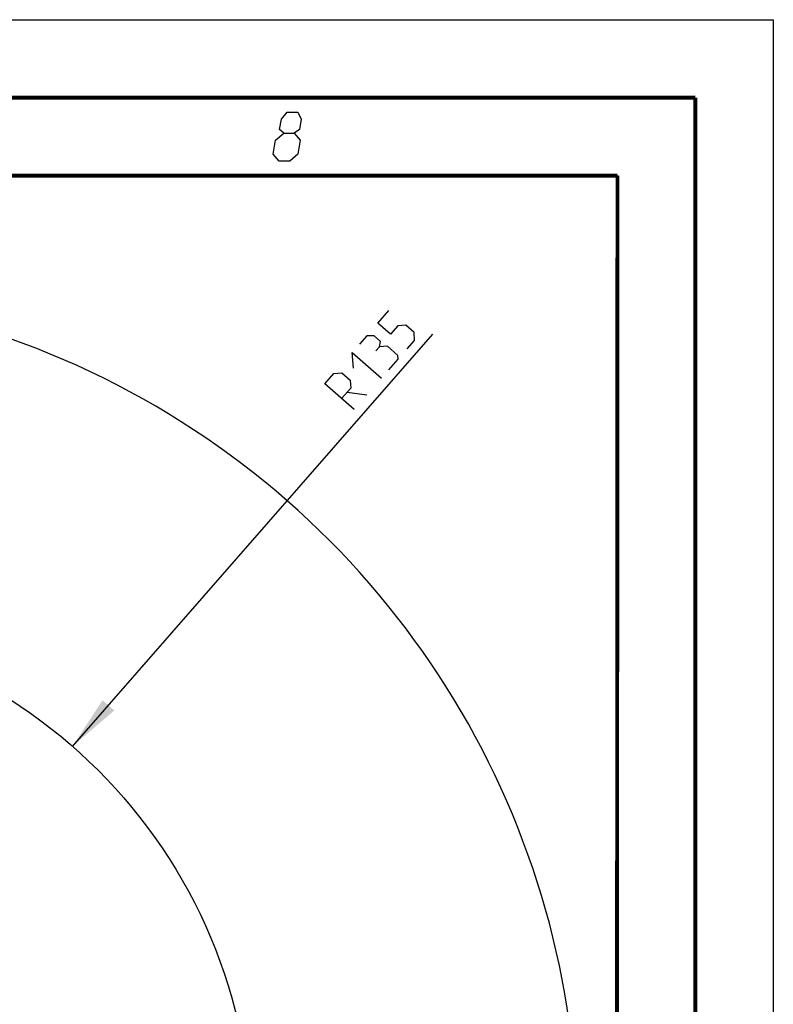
# Model space of a CAD drawing. Header units: millimetres. Extents: x 0 to 420, y 0 to 297.
# Tile 104 of 104: x 372 to 420, y 234 to 297. Entities that reach past the tile are written whole.
import ezdxf

# ---------------------------------------------------------------- set-up
doc = ezdxf.new("R2010")
doc.units = ezdxf.units.MM
doc.header["$LTSCALE"] = 23.1
doc.header["$PDMODE"] = 3
doc.header["$PDSIZE"] = 0.3125
doc.layers.get('0').update_dxf_attribs({"linetype": 'CONTINUOUS'})
doc.layers.get('Defpoints').update_dxf_attribs({"linetype": 'CONTINUOUS'})
doc.layers.add('DIM_PILOTEES', color=7, linetype='CONTINUOUS')
doc.styles.get("Standard").update_dxf_attribs({"font": 'txt', "width": 0.7})
doc.dimstyles.new('DIMSTYLE_5', dxfattribs={"dimtxt": 2.5, "dimasz": 3.5, "dimexe": 2, "dimexo": 0, "dimgap": 2.5, "dimtad": 1, "dimlfac": 4, "dimdsep": 46, "dimtxsty": 'Standard', "dimblk": '_FILLED', "dimblk1": '_FILLED', "dimblk2": '_FILLED', "dimcen": 0.09, "dimazin": 2, "dimtp": 0.5, "dimtm": 0.5, "dimtfac": 1, "dimtofl": 0, "dimtmove": 0, "dimatfit": 3, "dimldrblk": '_FILLED', "dimfxl": 0, "dimtolj": 1, "dimarcsym": 0})
doc.dimstyles.new('DIMSTYLE_6', dxfattribs={"dimtxt": 2.5, "dimasz": 3.5, "dimexe": 2, "dimexo": 0, "dimtad": 1, "dimdec": 0, "dimlfac": 4, "dimdsep": 46, "dimtxsty": 'Standard', "dimblk": '_FILLED', "dimblk1": '_FILLED', "dimblk2": '_FILLED', "dimcen": 0.09, "dimazin": 2, "dimtp": 0.5, "dimtm": 0.5, "dimtfac": 1, "dimtdec": 0, "dimtofl": 0, "dimtmove": 0, "dimatfit": 3, "dimldrblk": '_FILLED', "dimfxl": 0, "dimtolj": 1, "dimarcsym": 0})

# ---------------------------------------------------------------- blocks, each defined once
blk = doc.blocks.new('_FILLED')
at = {"color": 0, "linetype": 'ByBlock'}
blk.add_solid([(0, 0), (-1, 0.143), (-1, -0.143)], dxfattribs=at)
blk = doc.blocks.new('*D9')
at = {"layer": 'Defpoints', "color": 0, "linetype": 'Continuous'}
for p in [(323.479, 271.104), (352.829, 225.034), (309.135, 219.281), (396.54, 219.279)]:
    blk.add_point(p, dxfattribs=at)
at = {"layer": 'DIM_PILOTEES', "color": 0, "linetype": 'Continuous', "lineweight": -2}
for p, q in [((309.135, 219.281), (296.688, 217.643)), ((396.54, 219.279), (408.97, 217.643))]:
    blk.add_line(p, q, dxfattribs=at)
blk.add_arc((352.829, 225.034), 54.625, 356.17173, 183.82827, dxfattribs=at)
at = {"layer": 'DIM_PILOTEES', "color": 0, "linetype": 'Continuous', "lineweight": -2, "xscale": 3.5, "yscale": 3.5, "zscale": 3.5}
for p, rotation in [((298.671, 217.904), 275.6641338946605), ((406.987, 217.904), 264.3358661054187)]:
    blk.add_blockref('_FILLED', p, dxfattribs=dict(at, rotation=rotation))
at = {"layer": 'DIM_PILOTEES', "color": 0, "linetype": 'Continuous', "insert": (360.867, 284.956), "char_height": 2.5, "width": 23.75, "attachment_point": 2, "rotation": 352.35969, "line_spacing_factor": 0.9}
blk.add_mtext('\\A1;{\\ftxt;\\W0.0001;\\H0.0001;\\~}{\\ftxt;\\W3.5952380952;\\H2.5; }{\\ftxt;\\W0.0001;\\H0.0001;\\~}{\\ftxt;\\W0.0001;\\H0.0001;\\~}{\\ftxt;\\W2.0714285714;\\H2.5; }{\\ftxt;\\W0.0001;\\H0.0001;\\~}{\\ftxt;\\W0.0001;\\H0.0001;\\~}{\\ftxt;\\W0.6666666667;\\H2.5; }{\\ftxt;\\W0.0001;\\H0.0001;\\~}', dxfattribs=at)
blk = doc.blocks.new('*D10')
at = {"layer": 'DIM_PILOTEES', "color": 2, "linetype": 'Continuous'}
blk.add_line((375.027, 250.397), (398.155, 276.823), dxfattribs=at)
at = {"layer": 'DIM_PILOTEES', "color": 2, "linetype": 'Continuous', "xscale": 3.5, "yscale": 3.5, "zscale": 3.5, "rotation": 228.8077886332}
blk.add_blockref('_FILLED', (375.027, 250.397), dxfattribs=at)
at = {"layer": 'DIM_PILOTEES', "color": 2, "linetype": 'Continuous', "insert": (391.217, 273.641), "char_height": 2.5, "width": 10.44643, "attachment_point": 1, "rotation": 48.80779, "line_spacing_factor": 0.9}
blk.add_mtext('{\\ftxt;\\W0.0001;\\H0.0001;\\~}{\\ftxt;\\W0.7857142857;\\H2.5; }{\\ftxt;\\W0.0001;\\H0.0001;\\~}{\\ftxt;\\W0.0001;\\H0.0001;\\~}{\\ftxt;\\W2.0;\\H2.5; }{\\ftxt;\\W0.0001;\\H0.0001;\\~}', dxfattribs=at)

msp = doc.modelspace()

# ---------------------------------------------------------------- linework, layer by layer
at = {"color": 7, "linetype": 'Continuous'}
for p, q in [((0, 297), (420, 297)), ((420, 297), (420, 0)), ((25, 286.9999), (410, 286.9999)), ((410, 286.9999), (409.8296, 10.1087))]:
    msp.add_line(p, q, dxfattribs=at)
at = {"color": 7, "linetype": 'Continuous', "const_width": 0.25}
for points in [[(415, 292), (20, 292)], [(415, 5), (415, 292)], [(25, 287), (410, 287)], [(410, 287), (409.8468, 9.9234)]]:
    msp.add_lwpolyline(points, dxfattribs=at)
at = {"color": 2, "linetype": 'Continuous'}
for points in [[(388.5833, 289.725), (388.32, 289.95), (388.4302, 290.625), (388.8037, 291.075), (389.4787, 291.075), (389.7052, 290.625), (389.595, 289.95), (389.2583, 289.725), (389.6348, 289.275), (389.4879, 288.375), (388.9644, 287.925), (388.2894, 287.925), (387.9129, 288.375)], [(387.9129, 288.375), (388.0598, 289.275), (388.5833, 289.725), (389.2583, 289.725)]]:
    msp.add_lwpolyline(points, dxfattribs=at)
at = {"color": 7, "linetype": 'Continuous'}
msp.add_circle((352.8293, 225.0337), 33.7052, dxfattribs=at)
at = {"layer": 'DIM_PILOTEES', "color": 2, "linetype": 'Continuous'}
msp.add_line((392.645, 273.1032), (393.9216, 272.935), dxfattribs=at)
for points in [[(396.5089, 275.8913), (396.9794, 276.4288), (396.9458, 276.9328), (396.4083, 277.4032), (395.9043, 277.3697), (395.4339, 276.8321), (394.6277, 277.5378), (395.3333, 278.344)], [(394.7283, 276.0259), (394.7899, 276.3674), (394.3868, 276.7203), (393.922, 276.7315), (393.4516, 276.194)], [(395.3329, 274.5476), (395.9209, 275.2194), (395.9041, 275.4714), (395.2323, 276.0594), (394.7283, 276.0259), (394.4931, 275.7571)], [(393.0483, 274.6486), (392.9812, 275.6565), (394.8625, 274.01)], [(393.0984, 271.9944), (391.2171, 273.6409), (391.8052, 274.3128), (392.3091, 274.3463), (392.8466, 273.8759), (392.8802, 273.3719), (392.2922, 272.7)]]:
    msp.add_lwpolyline(points, dxfattribs=at)

# ---------------------------------------------------------------- dimensions: what is measured, and where the dimension line sits
dim = msp.add_angular_dim_3p(base=(323.4791, 271.1043), center=(352.8293, 225.0337), p1=(396.5402, 219.2791), p2=(309.135, 219.2813), text='{\\ftxt;\\W0.0001;\\H0.0001;\\~}{\\ftxt;\\W3.5952380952;\\H2.5; }{\\ftxt;\\W0.0001;\\H0.0001;\\~}{\\ftxt;\\W0.0001;\\H0.0001;\\~}{\\ftxt;\\W2.0714285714;\\H2.5; }{\\ftxt;\\W0.0001;\\H0.0001;\\~}{\\ftxt;\\W0.0001;\\H0.0001;\\~}{\\ftxt;\\W0.6666666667;\\H2.5; }{\\ftxt;\\W0.0001;\\H0.0001;\\~}', dimstyle='DIMSTYLE_5', dxfattribs=at)
dim.commit()
dim.dimension.update_dxf_attribs({"geometry": '*D9', "text_midpoint": (360.0919, 279.1741), "dimtype": 165})
dim = msp.add_radius_dim(center=(352.8293, 225.0337), mpoint=(375.0271, 250.397), text='{\\ftxt;\\W0.0001;\\H0.0001;\\~}{\\ftxt;\\W0.7857142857;\\H2.5; }{\\ftxt;\\W0.0001;\\H0.0001;\\~}{\\ftxt;\\W0.0001;\\H0.0001;\\~}{\\ftxt;\\W2.0;\\H2.5; }{\\ftxt;\\W0.0001;\\H0.0001;\\~}', dimstyle='DIMSTYLE_6', override={"dimpost": '<>'}, dxfattribs=at)
dim.commit()
dim.dimension.update_dxf_attribs({"geometry": '*D10', "text_midpoint": (394.8624, 273.0609), "dimtype": 164})

doc.saveas('drawing.dxf')
